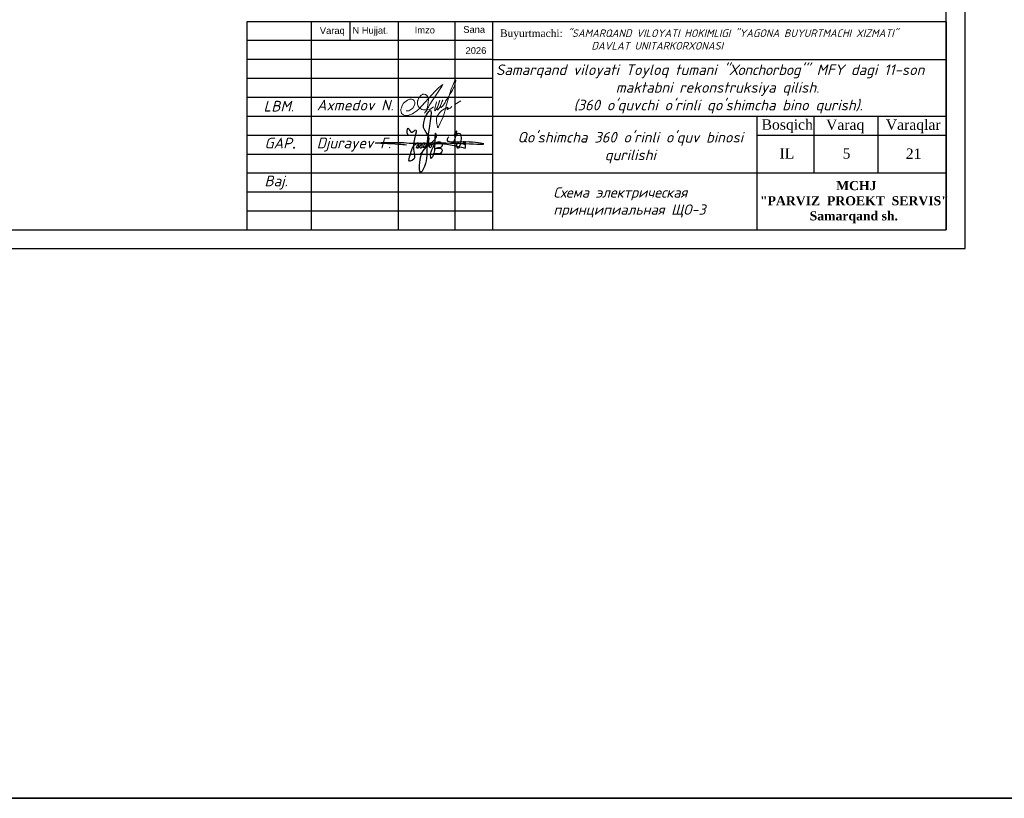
# Model space of a CAD drawing. Header units: millimetres. Extents: x 1114507 to 93926427, y 174473 to 817039.
# Tile 47 of 256: x 1406982 to 1433026, y 741235 to 761825. Entities that reach past the tile are written whole.
import ezdxf

# ---------------------------------------------------------------- set-up
doc = ezdxf.new("R2010")
doc.units = ezdxf.units.MM
doc.linetypes.add('ACAD_ISO02W100', pattern=[15, 12, -3])
doc.layers.add('(002) Рамка', color=7, linetype='Continuous')
doc.layers.add('PDF2_Text', color=7, linetype='Continuous')
doc.layers.add('Ф А С А Д', color=250, linetype='Continuous', lineweight=15)
doc.styles.add('arial', font='arial.ttf', dxfattribs={"height": 300})
doc.styles.add('PDF ISOCPEUR', font='isocpeur.TTF')
doc.styles.get("Standard").update_dxf_attribs({"font": 'isocpeui.ttf'})
doc.styles.add('WMF-Times New Roman0', font='times.ttf')

# ---------------------------------------------------------------- blocks, each defined once
blk = doc.blocks.new('rgsxhy')
at = {"color": 5}
for points in [[(30159764, 9369979), (30160729, 9371976), (30160134, 9373086), (30160845, 9375073), (30160529, 9371279), (30160336, 9368855), (30159821, 9367832), (30159766, 9369571), (30165013, 9370643)], [(30158318, 9372237), (30158292, 9372259), (30158313, 9372993), (30158693, 9372536), (30159097, 9372756), (30158930, 9370820), (30158827, 9369247), (30158463, 9369143), (30158559, 9369856), (30159235, 9371184), (30159510, 9371288), (30159540, 9370947), (30159450, 9370679), (30159339, 9370650), (30159361, 9370924), (30159747, 9371281), (30159933, 9371214), (30159918, 9370984), (30159866, 9370709), (30159740, 9370650), (30159740, 9370910), (30160119, 9371295), (30160364, 9371221), (30160282, 9370791), (30160134, 9370702), (30160156, 9370902), (30160253, 9371169), (30160416, 9371266), (30160624, 9371251), (30160631, 9370947), (30160520, 9370739), (30160416, 9370746), (30160527, 9370999), (30160698, 9371199), (30160869, 9371251), (30161010, 9371117), (30161025, 9370828), (30160854, 9370717), (30160832, 9370976), (30160958, 9371184), (30161196, 9371429), (30161627, 9371986), (30161567, 9372349), (30161322, 9370056), (30161196, 9369744), (30161032, 9369450), (30160943, 9369915), (30161107, 9370464), (30161478, 9371132), (30161961, 9371429), (30162250, 9371221), (30162198, 9370761), (30161687, 9370666), (30161515, 9370590), (30161433, 9370590), (30162154, 9370635), (30162280, 9370516), (30162243, 9370197), (30162028, 9370012), (30161575, 9370012), (30161352, 9370012), (30161322, 9370071)], [(30158109, 9371020), (30157190, 9371107), (30154479, 9371260), (30157795, 9371310), (30158983, 9371230), (30160506, 9371280), (30167135, 9371184), (30164561, 9371384), (30162918, 9371683), (30163073, 9372004)], [(30163692, 9371398), (30163961, 9372626), (30163708, 9372145), (30164262, 9372436), (30164117, 9370650), (30164117, 9371236), (30164841, 9371318), (30164871, 9371483), (30164848, 9371138), (30165028, 9371176), (30165036, 9371416), (30165013, 9370643)]]:
    blk.add_spline(points, degree=3, dxfattribs=at)
blk = doc.blocks.new('rthtrh')
at = {"color": 5}
for p, q in [((1363842, 521141), (1363854, 521167)), ((1363854, 521167), (1363868, 521192)), ((1363868, 521192), (1363889, 521219)), ((1363889, 521219), (1363907, 521234)), ((1363907, 521234), (1363927, 521243)), ((1363927, 521243), (1363940, 521249)), ((1363940, 521249), (1363965, 521249)), ((1363965, 521249), (1363988, 521244)), ((1363988, 521244), (1364013, 521227)), ((1364013, 521227), (1364030, 521204)), ((1364030, 521204), (1364039, 521185)), ((1364039, 521185), (1364046, 521147)), ((1363834, 521118), (1363842, 521141)), ((1363834, 521086), (1363834, 521118)), ((1363834, 521056), (1363834, 521086)), ((1363840, 521035), (1363834, 521056)), ((1363845, 521017), (1363840, 521035)), ((1363865, 520990), (1363845, 521017)), ((1363882, 520966), (1363865, 520990)), ((1363895, 520959), (1363882, 520966)), ((1363917, 520946), (1363895, 520959)), ((1364017, 520962), (1364016, 520946)), ((1364026, 520997), (1364017, 520962)), ((1364037, 521043), (1364026, 520997)), ((1364044, 521090), (1364037, 521043)), ((1364046, 521147), (1364044, 521090)), ((1364148, 520999), (1364075, 520948)), ((1364568, 521050), (1364689, 521123)), ((1363951, 520940), (1363917, 520946)), ((1363996, 520940), (1363951, 520940)), ((1364033, 520940), (1363996, 520940)), ((1364016, 520946), (1364016, 520940)), ((1364075, 520948), (1364033, 520940))]:
    blk.add_line(p, q, dxfattribs=at)
for points in [[(1363608, 520919), (1363661, 520924), (1363702, 520951), (1363738, 520975), (1363765, 521018), (1363780, 521059), (1363780, 521096), (1363765, 521122), (1363753, 521142), (1363714, 521156), (1363671, 521156), (1363631, 521136), (1363583, 521097), (1363555, 521074), (1363525, 521025), (1363511, 520984), (1363500, 520955), (1363500, 520930), (1363508, 520901), (1363515, 520870), (1363535, 520855), (1363555, 520841), (1363586, 520832), (1363613, 520832), (1363645, 520832), (1363675, 520843), (1363732, 520864), (1363761, 520883), (1363817, 520921), (1363863, 520963), (1363919, 521022), (1364179, 521312), (1364247, 521377), (1364282, 521405), (1364314, 521429), (1364336, 521443), (1364310, 521401), (1364279, 521361), (1364173, 521198), (1364133, 521139), (1364110, 521102), (1364087, 521068), (1364069, 521040), (1364047, 520995), (1364019, 520954), (1364007, 520925), (1363990, 520903), (1363970, 520879)], [(1364210, 521100), (1364186, 521015), (1364172, 520967), (1364172, 520940), (1364173, 520926), (1364179, 520925), (1364185, 520931), (1364202, 520956), (1364218, 520984), (1364240, 521027), (1364256, 521068), (1364272, 521125), (1364269, 521122), (1364225, 520990), (1364220, 520961), (1364220, 520944), (1364225, 520939), (1364232, 520939), (1364241, 520950), (1364248, 520960), (1364254, 520969), (1364260, 520978), (1364273, 520996), (1364281, 521008), (1364288, 521027), (1364309, 521073), (1364315, 521086), (1364332, 521126), (1364332, 521134), (1364327, 521134), (1364314, 521097), (1364294, 521040), (1364290, 521012), (1364293, 520997), (1364298, 520988), (1364308, 520988), (1364316, 520999), (1364326, 521014), (1364344, 521036), (1364351, 521047), (1364377, 521090), (1364389, 521112), (1364414, 521155), (1364449, 521203), (1364476, 521258), (1364523, 521332), (1364563, 521417), (1364583, 521493), (1364590, 521517), (1364590, 521527), (1364583, 521532), (1364571, 521532), (1364561, 521512), (1364541, 521459), (1364498, 521348), (1364434, 521131), (1364395, 520998), (1364377, 520936), (1364337, 520802), (1364282, 520678), (1364249, 520605), (1364238, 520588), (1364230, 520594), (1364226, 520615), (1364222, 520638), (1364214, 520663), (1364206, 520725), (1364206, 520774), (1364224, 520814), (1364265, 520883), (1364310, 520926), (1364364, 520959), (1364411, 520988), (1364432, 520996), (1364434, 520992), (1364431, 520979), (1364419, 520970), (1364414, 520960), (1364416, 520951), (1364423, 520951), (1364434, 520958), (1364443, 520964), (1364452, 520968), (1364474, 520975), (1364483, 520978), (1364492, 520986), (1364499, 520996), (1364503, 521002), (1364511, 521006), (1364511, 521006)]]:
    blk.add_lwpolyline(points, dxfattribs=at)
blk = doc.blocks.new('dhyjfyuk')
for p, q in [((4383414, -1184524), (4383414, -1212024)), ((4383414, -1184524), (4383414, -1212024)), ((4383414, -1184524), (4383414, -1212024)), ((4475914, -1184524), (4383414, -1184524)), ((4391914, -1184524), (4391914, -1212024)), ((4391914, -1184524), (4391914, -1212024)), ((4397013, -1184524), (4397013, -1187024)), ((4403414, -1184524), (4403414, -1212024)), ((4410914, -1184524), (4410914, -1212024)), ((4415914, -1184524), (4415914, -1212024)), ((4475914, -1212024), (4475914, -1184524)), ((4475914, -1184524), (4475914, -1212024)), ((4415914, -1187024), (4383414, -1187024)), ((4415914, -1189524), (4383414, -1189524)), ((4415914, -1189524), (4475914, -1189524)), ((4415914, -1192024), (4383414, -1192024)), ((4415914, -1194524), (4383414, -1194524)), ((4383414, -1197024), (4475914, -1197024)), ((4450914, -1212024), (4450914, -1197024)), ((4458414, -1204524), (4458414, -1197024)), ((4466914, -1204524), (4466914, -1197024)), ((4383414, -1199524), (4415914, -1199524)), ((4450914, -1199524), (4475914, -1199524)), ((4383414, -1202024), (4415914, -1202024)), ((4383414, -1204524), (4475914, -1204524)), ((4383414, -1207024), (4415914, -1207024)), ((4383414, -1209524), (4415914, -1209524))]:
    blk.add_line(p, q)
at = {"lineweight": 9, "xscale": 1.125175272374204, "yscale": 1.125175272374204, "zscale": 1.125175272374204}
blk.add_blockref('rgsxhy', (-29528647, -11744878), dxfattribs=at)
at = {"layer": 'Ф А С А Д', "xscale": 6.676455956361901, "yscale": 6.676455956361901, "zscale": 6.676455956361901}
blk.add_blockref('rthtrh', (-4699584, -4674220), dxfattribs=at)
at = {"linetype": 'ACAD_ISO02W100', "lineweight": 5, "ltscale": 70, "char_height": 883.9, "attachment_point": 1, "style": 'arial'}
for s, insert in [('Varaq', (4393061, -1185254)), ('N Hujjat.', (4397374, -1185220)), ('Imzo', (4405607, -1185185)), ('Sana', (4412025, -1185111)), ('2026', (4412332, -1187897))]:
    blk.add_mtext(s, dxfattribs=dict(at, insert=insert))
at = {"style": 'WMF-Times New Roman0'}
for s, insert, char_height, width, attachment_point in [('Buyurtmachi:{\\fISOCPEUR|b0|i1|c204|p34; "SAMARQAND VILOYATI HOKIMLIGI "YAGONA\\fISOCPEUR|b0|i1|c0|p34; \\fISOCPEUR|b0|i1|c204|p34;BUYURTMACHI XIZMATI" \\fISOCPEUR|b0|i1|c0|p34;\\P                   \\fISOCPEUR|b0|i1|c204|p34;DAVLAT UNITARKORXONASI}', (4416879, -1186878, 105406), 1000, 59035.39, 4), ('\\pi924.63548;{\\fISOCPEUR|b0|i1|c0|p34;Samarqand viloyati Toyloq tumani "\\fISOCPEUR|b0|i1|c204|p34;Хо\\fISOCPEUR|b0|i1|c0|p34;n\\fISOCPEUR|b0|i1|c204|p34;с\\fISOCPEUR|b0|i1|c0|p34;h\\fISOCPEUR|b0|i1|c204|p34;о\\fISOCPEUR|b0|i1|c0|p34;rb\\fISOCPEUR|b0|i1|c204|p34;о\\fISOCPEUR|b0|i1|c0|p34;g\'" \\fISOCPEUR|b0|i1|c204|p34;М\\fISOCPEUR|b0|i1|c0|p34;FY dagi 11-son \\P\\pi16770.62033;maktabni rekonstruksiya qilish. \\P\\pi11200.3173;(360 o\'quvchi o\'rinli qo\'shimcha bino qurish).}', (4415422, -1193420), 1400, 60812.6, 4), ('{\\fISOCPEUR|b0|i1|c0|p34;Axmedov N.}', (4392650, -1194845), 1414.29, 17081.22, 1), ("\\pt12184.088;{\\fISOCPEUR|b0|i1|c0|p34;Qo'shimcha 360 o'rinli o'quv binosi qurilishi}", (4434117, -1199099), 1400, 29815.79, 2), ('\\pi12888.864;{\\fTimes New Roman|b1|i0|c204|p18;\\C0;MCHJ\\P\\pi2815.884;\\C1;"PARVIZ  PROEKT  SERVIS"\\C0;\\P\\pi9383.364;Samarqand sh.\\C256; }', (4448452, -1205594), 1200, 29788.7, 1)]:
    blk.add_mtext(s, dxfattribs=dict(at, insert=insert, char_height=char_height, width=width, attachment_point=attachment_point))
at = {"attachment_point": 1}
for s, insert, char_height, width in [('{\\C1;LBM.}', (4385613, -1194981), 1414.3, 6256.98), ('{\\fTimes New Roman|b0|i0|c204|p18;Bosqich}', (4451477, -1197432), 1370.37, 6256.98), ('{\\fTimes New Roman|b0|i0|c204|p18;Varaq}', (4460004, -1197453), 1370.37, 6256.98), ('{\\fTimes New Roman|b0|i0|c204|p18;Varaqlar}', (4467912, -1197449), 1370.37, 6256.98), ('{\\C1;GAP\\fTimes New Roman|b0|i0|c204|p18;.}', (4385736, -1199872), 1414.29, 6256.98), ('Djurayev F.', (4392650, -1199845), 1414.29, 10763.87), ('{\\fTimes New Roman|b0|i0|c204|p18;IL}', (4453851, -1201255), 1370.37, 6256.98), ('{\\fTimes New Roman|b0|i0|c0|p18;21}', (4470555, -1201289), 1370.37, 6256.98), ('{\\C1;Baj.}', (4385736, -1204872), 1414.3, 6256.98)]:
    blk.add_mtext(s, dxfattribs=dict(at, insert=insert, char_height=char_height, width=width))

msp = doc.modelspace()

# ---------------------------------------------------------------- linework, layer by layer
at = {"color": 0, "lineweight": 35, "ltscale": 100}
msp.add_lwpolyline([(1114507.2, 817038.9), (2439942.4, 817038.9), (2439942.4, 741234.8), (1114507.2, 741234.8)], close=True, dxfattribs=at)
at = {"color": 5, "lineweight": 30, "elevation": 0}
msp.add_lwpolyline([(1431492.3, 756271.4), (1431492.3, 784978.5), (1382967.9, 784978.5), (1382967.9, 756271.4)], close=True, dxfattribs=at)
at = {"layer": 'Defpoints', "color": 3, "linetype": 'ByBlock', "elevation": 0}
msp.add_lwpolyline([(1380968.9, 785478.3), (1380968.9, 755771.7), (1431992.1, 755771.7), (1431992.1, 785478.3)], dxfattribs=at)

# ---------------------------------------------------------------- block references
at = {"layer": '(002) Рамка', "lineweight": 50, "xscale": 0.1999999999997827, "yscale": 0.1999999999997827, "zscale": 0.1999999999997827}
for p in [(321235.3, 998676.5, 0), (368239.9, 998676.5, 0), (424263, 998676.5, 0), (480286.3, 998676.5, 0), (536309.5, 998676.5, 0)]:
    msp.add_blockref('dhyjfyuk', p, dxfattribs=at)

# ---------------------------------------------------------------- texts
at = {"insert": (1428749.4, 758424.4, 0), "char_height": 274.074, "width": 1251.396, "attachment_point": 1}
msp.add_mtext('{\\fTimes New Roman|b0|i0|c0|p18;5}', dxfattribs=at)
at = {"layer": 'PDF2_Text', "insert": (1421098.1, 756593.4, 174817.9), "char_height": 271.933, "attachment_point": 7, "style": 'PDF ISOCPEUR'}
msp.add_mtext('{\\fISOCPEUR|b0|i1|c204|p34;\\C0;Схема электрическая\\Pпринципиальная ЩО-3}', dxfattribs=at)

doc.saveas('drawing.dxf')
